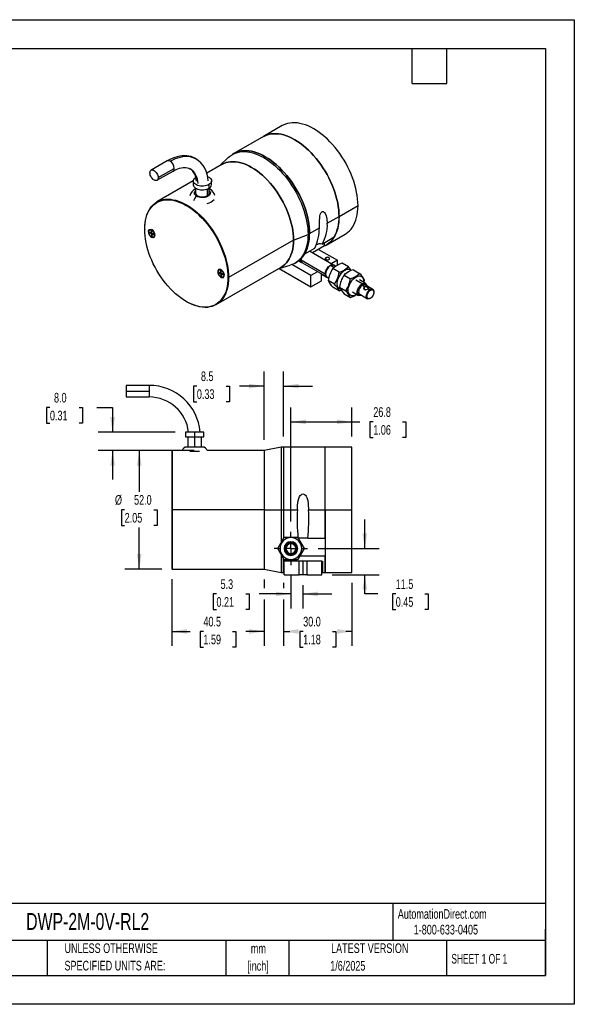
# Model space of a CAD drawing. Header units: millimetres. Extents: x 0 to 559, y 0 to 432.
# Tile 3 of 3: x 316 to 559, y 0 to 432. Entities that reach past the tile are written whole.
import ezdxf

# ---------------------------------------------------------------- set-up
doc = ezdxf.new("R2010")
doc.units = ezdxf.units.MM
doc.header["$LTSCALE"] = 2
doc.linetypes.add('CENTERX2', pattern=[20.32, 12.7, -2.54, 2.54, -2.54])
doc.layers.add('CENTER', color=40, linetype='CENTERX2')
doc.layers.add('DIMENSIONS', color=140, linetype='Continuous', lineweight=25)
doc.layers.add('TEXT', color=140, linetype='Continuous', lineweight=25)
doc.styles.add('SLDTEXTSTYLE0', font='TXT', dxfattribs={"width": 0.7})
doc.styles.add('SLDTEXTSTYLE1', font='TXT', dxfattribs={"width": 0.65})
doc.dimstyles.new('SLDDIMSTYLE0', dxfattribs={"dimtxt": 4.316016, "dimasz": 6.604, "dimexe": 0, "dimexo": 0.0625, "dimgap": 1.079004, "dimtad": 0, "dimtih": 1, "dimtoh": 1, "dimdec": 1, "dimrnd": 1e-09, "dimzin": 4, "dimdsep": 46, "dimtxsty": 'SLDTEXTSTYLE0', "dimsah": 1, "dimcen": 0.09, "dimadec": 0, "dimazin": 1, "dimtfac": 1, "dimtdec": 1, "dimtofl": 0, "dimtmove": 0, "dimatfit": 3, "dimfxl": 0, "dimfrac": 2, "dimtolj": 1, "dimtzin": 12, "dimarcsym": 0})
doc.dimstyles.new('SLDDIMSTYLE1', dxfattribs={"dimtxt": 4.316016, "dimasz": 6.604, "dimexe": 0, "dimexo": 0.0625, "dimgap": 1.079004, "dimtad": 0, "dimtih": 1, "dimtoh": 1, "dimdec": 1, "dimrnd": 1e-09, "dimzin": 12, "dimdsep": 46, "dimtxsty": 'SLDTEXTSTYLE0', "dimsah": 1, "dimcen": 0.09, "dimadec": 0, "dimazin": 3, "dimtfac": 1, "dimtdec": 1, "dimtofl": 0, "dimtmove": 0, "dimatfit": 3, "dimfxl": 0, "dimfrac": 2, "dimtolj": 1, "dimtzin": 12, "dimarcsym": 0})
doc.dimstyles.new('SLDDIMSTYLE2', dxfattribs={"dimtxt": 4.316016, "dimasz": 6.604, "dimexe": 0, "dimexo": 0.0625, "dimgap": 1.079004, "dimtad": 0, "dimtih": 1, "dimtoh": 1, "dimdec": 1, "dimrnd": 1e-09, "dimzin": 4, "dimdsep": 46, "dimtxsty": 'SLDTEXTSTYLE0', "dimsah": 1, "dimcen": 0.09, "dimadec": 0, "dimazin": 1, "dimtfac": 1, "dimtdec": 1, "dimtmove": 0, "dimatfit": 0, "dimfxl": 0, "dimfrac": 2, "dimtolj": 1, "dimtzin": 12, "dimarcsym": 0})
doc.dimstyles.new('SLDDIMSTYLE3', dxfattribs={"dimtxt": 4.316016, "dimasz": 6.604, "dimexe": 0, "dimexo": 0.0625, "dimgap": 1.079004, "dimtad": 0, "dimtih": 1, "dimtoh": 1, "dimdec": 1, "dimrnd": 1e-09, "dimzin": 12, "dimdsep": 46, "dimtxsty": 'SLDTEXTSTYLE0', "dimsah": 1, "dimcen": 0.09, "dimadec": 0, "dimazin": 3, "dimtfac": 1, "dimtdec": 1, "dimtmove": 0, "dimatfit": 0, "dimfxl": 0, "dimfrac": 2, "dimtolj": 1, "dimtzin": 12, "dimarcsym": 0})

# ---------------------------------------------------------------- blocks, each defined once
blk = doc.blocks.new('SW_NOTE_0_1')
at = {"layer": 'TEXT', "color": 0, "linetype": 'CENTERX2', "lineweight": 18, "char_height": 4.233, "attachment_point": 2, "style": 'SLDTEXTSTYLE0'}
for s, insert in [('mm', (5.69, 5.46)), ('[inch]', (5.52, -2.19))]:
    blk.add_mtext(s, dxfattribs=dict(at, insert=insert))
blk = doc.blocks.new('SW_NOTE_0_2')
at = {"layer": 'TEXT', "color": 0, "linetype": 'CENTERX2', "lineweight": 18, "char_height": 4.2333, "attachment_point": 1, "style": 'SLDTEXTSTYLE0'}
for s, insert in [('UNLESS OTHERWISE', (0, 5.46)), ('SPECIFIED UNITS ARE:', (0, -2.19))]:
    blk.add_mtext(s, dxfattribs=dict(at, insert=insert))
blk = doc.blocks.new('_D_10')
at = {"layer": 'DIMENSIONS'}
for p, q in [((392.06, 242.89), (361.67, 242.89)), ((368.02, 242.89), (368.02, 224.72)), ((361.61, 216.89), (360.16, 216.89)), ((360.16, 216.89), (360.16, 210.03)), ((374.43, 216.89), (375.88, 216.89)), ((375.88, 216.89), (375.88, 210.03)), ((360.16, 210.03), (361.61, 210.03)), ((368.02, 190.89), (368.02, 209.07)), ((375.88, 210.03), (374.43, 210.03)), ((377.91, 190.89), (361.67, 190.89))]:
    blk.add_line(p, q, dxfattribs=at)
for points in [[(368.02, 242.89), (367, 236.29), (369.04, 236.29)], [(368.02, 190.89), (369.04, 197.5), (367, 197.5)]]:
    blk.add_solid(points, dxfattribs=at)
at = {"layer": 'DIMENSIONS', "char_height": 4.233, "attachment_point": 1, "style": 'SLDTEXTSTYLE0'}
for s, insert in [('%%c', (357.36, 223.32)), ('52.0', (365.73, 223.32)), ('2.05', (361.61, 215.49))]:
    blk.add_mtext(s, dxfattribs=dict(at, insert=insert))
blk = doc.blocks.new('_D_11')
at = {"layer": 'DIMENSIONS'}
for p, q in [((328.84, 261.73), (327.39, 261.73)), ((327.39, 261.73), (327.39, 254.87)), ((341.66, 261.73), (343.11, 261.73)), ((343.11, 261.73), (343.11, 254.87)), ((349.44, 261.73), (356.33, 261.73)), ((356.33, 261.73), (356.33, 250.89)), ((327.39, 254.87), (328.84, 254.87)), ((343.11, 254.87), (341.66, 254.87)), ((383.71, 250.89), (349.98, 250.89)), ((377.91, 242.89), (349.98, 242.89)), ((356.33, 242.89), (356.33, 230.19))]:
    blk.add_line(p, q, dxfattribs=at)
for points in [[(356.33, 250.89), (357.34, 257.5), (355.31, 257.5)], [(356.33, 242.89), (355.31, 236.29), (357.34, 236.29)]]:
    blk.add_solid(points, dxfattribs=at)
at = {"layer": 'DIMENSIONS', "char_height": 4.233, "attachment_point": 1, "style": 'SLDTEXTSTYLE0'}
for s, insert in [('8.0', (330.63, 268.16)), ('0.31', (328.84, 260.33))]:
    blk.add_mtext(s, dxfattribs=dict(at, insert=insert))
blk = doc.blocks.new('_D_12')
at = {"layer": 'DIMENSIONS'}
for p, q in [((434.51, 187.98), (434.51, 173.62)), ((439.81, 183.79), (439.81, 173.62)), ((401.87, 179.97), (400.42, 179.97)), ((400.42, 179.97), (400.42, 173.11)), ((414.7, 179.97), (416.15, 179.97)), ((416.15, 179.97), (416.15, 173.11)), ((434.51, 179.97), (420.55, 179.97)), ((439.81, 179.97), (452.51, 179.97)), ((400.42, 173.11), (401.87, 173.11)), ((416.15, 173.11), (414.7, 173.11))]:
    blk.add_line(p, q, dxfattribs=at)
for points in [[(434.51, 179.97), (427.91, 180.99), (427.91, 178.96)], [(439.81, 179.97), (446.41, 178.96), (446.41, 180.99)]]:
    blk.add_solid(points, dxfattribs=at)
at = {"layer": 'DIMENSIONS', "char_height": 4.233, "attachment_point": 1, "style": 'SLDTEXTSTYLE0'}
for s, insert in [('5.3', (403.67, 186.4)), ('0.21', (401.87, 178.57))]:
    blk.add_mtext(s, dxfattribs=dict(at, insert=insert))
blk = doc.blocks.new('_D_13')
at = {"layer": 'DIMENSIONS'}
for p, q in [((466.92, 199.89), (466.92, 212.59)), ((446.42, 199.89), (473.27, 199.89)), ((452.66, 188.39), (473.27, 188.39)), ((466.92, 179.97), (466.92, 188.39)), ((472.71, 179.97), (466.92, 179.97)), ((480.49, 179.97), (479.04, 179.97)), ((479.04, 179.97), (479.04, 173.11)), ((493.32, 179.97), (494.77, 179.97)), ((494.77, 179.97), (494.77, 173.11)), ((479.04, 173.11), (480.49, 173.11)), ((494.77, 173.11), (493.32, 173.11))]:
    blk.add_line(p, q, dxfattribs=at)
for points in [[(466.92, 199.89), (467.94, 206.5), (465.9, 206.5)], [(466.92, 188.39), (465.9, 181.79), (467.94, 181.79)]]:
    blk.add_solid(points, dxfattribs=at)
at = {"layer": 'DIMENSIONS', "char_height": 4.233, "attachment_point": 1, "style": 'SLDTEXTSTYLE0'}
for s, insert in [('11.5', (480.49, 186.4)), ('0.45', (480.49, 178.57))]:
    blk.add_mtext(s, dxfattribs=dict(at, insert=insert))
blk = doc.blocks.new('_D_14')
at = {"layer": 'DIMENSIONS'}
for p, q in [((431.31, 184.79), (431.31, 182.47)), ((461.31, 184.79), (461.31, 157.17)), ((431.31, 177.47), (431.31, 157.17)), ((431.31, 163.52), (434.05, 163.52)), ((439.9, 163.52), (438.45, 163.52)), ((438.45, 163.52), (438.45, 156.66)), ((452.72, 163.52), (454.17, 163.52)), ((454.17, 163.52), (454.17, 156.66)), ((461.31, 163.52), (458.57, 163.52)), ((438.45, 156.66), (439.9, 156.66)), ((454.17, 156.66), (452.72, 156.66))]:
    blk.add_line(p, q, dxfattribs=at)
for points in [[(431.31, 163.52), (437.91, 162.51), (437.91, 164.54)], [(461.31, 163.52), (454.71, 164.54), (454.71, 162.51)]]:
    blk.add_solid(points, dxfattribs=at)
at = {"layer": 'DIMENSIONS', "char_height": 4.233, "attachment_point": 1, "style": 'SLDTEXTSTYLE0'}
for s, insert in [('30.0', (439.9, 169.95)), ('1.18', (439.9, 162.12))]:
    blk.add_mtext(s, dxfattribs=dict(at, insert=insert))
blk = doc.blocks.new('_D_15')
at = {"layer": 'DIMENSIONS'}
for p, q in [((382.31, 186.49), (382.31, 157.17)), ((422.81, 186.29), (422.81, 182.47)), ((422.81, 177.47), (422.81, 157.17)), ((382.31, 163.52), (390.3, 163.52)), ((396.15, 163.52), (394.7, 163.52)), ((394.7, 163.52), (394.7, 156.66)), ((408.97, 163.52), (410.42, 163.52)), ((410.42, 163.52), (410.42, 156.66)), ((422.81, 163.52), (414.82, 163.52)), ((394.7, 156.66), (396.15, 156.66)), ((410.42, 156.66), (408.97, 156.66))]:
    blk.add_line(p, q, dxfattribs=at)
for points in [[(382.31, 163.52), (388.91, 162.51), (388.91, 164.54)], [(422.81, 163.52), (416.21, 164.54), (416.21, 162.51)]]:
    blk.add_solid(points, dxfattribs=at)
at = {"layer": 'DIMENSIONS', "char_height": 4.233, "attachment_point": 1, "style": 'SLDTEXTSTYLE0'}
for s, insert in [('40.5', (396.15, 169.95)), ('1.59', (396.15, 162.12))]:
    blk.add_mtext(s, dxfattribs=dict(at, insert=insert))
blk = doc.blocks.new('_D_16')
at = {"layer": 'DIMENSIONS'}
for p, q in [((422.81, 247.49), (422.81, 277.48)), ((431.31, 248.99), (431.31, 277.48)), ((393.27, 271.13), (391.82, 271.13)), ((391.82, 271.13), (391.82, 264.27)), ((406.1, 271.13), (407.54, 271.13)), ((407.54, 271.13), (407.54, 264.27)), ((422.81, 271.13), (411.94, 271.13)), ((431.31, 271.13), (444.01, 271.13)), ((391.82, 264.27), (393.27, 264.27)), ((407.54, 264.27), (406.1, 264.27))]:
    blk.add_line(p, q, dxfattribs=at)
for points in [[(422.81, 271.13), (416.21, 272.14), (416.21, 270.11)], [(431.31, 271.13), (437.91, 270.11), (437.91, 272.14)]]:
    blk.add_solid(points, dxfattribs=at)
at = {"layer": 'DIMENSIONS', "char_height": 4.233, "attachment_point": 1, "style": 'SLDTEXTSTYLE0'}
for s, insert in [('8.5', (395.06, 277.55)), ('0.33', (393.27, 269.72))]:
    blk.add_mtext(s, dxfattribs=dict(at, insert=insert))
blk = doc.blocks.new('_D_17')
at = {"layer": 'DIMENSIONS'}
for p, q in [((434.51, 211.81), (434.51, 261.78)), ((461.31, 248.99), (461.31, 261.78)), ((434.51, 255.43), (461.31, 255.43)), ((461.31, 255.43), (464.8, 255.43)), ((470.65, 255.43), (469.2, 255.43)), ((469.2, 255.43), (469.2, 248.57)), ((483.47, 255.43), (484.92, 255.43)), ((484.92, 255.43), (484.92, 248.57)), ((469.2, 248.57), (470.65, 248.57)), ((484.92, 248.57), (483.47, 248.57))]:
    blk.add_line(p, q, dxfattribs=at)
for points in [[(434.51, 255.43), (441.11, 254.41), (441.11, 256.45)], [(461.31, 255.43), (454.71, 256.45), (454.71, 254.41)]]:
    blk.add_solid(points, dxfattribs=at)
at = {"layer": 'DIMENSIONS', "char_height": 4.233, "attachment_point": 1, "style": 'SLDTEXTSTYLE0'}
for s, insert in [('26.8', (470.65, 261.85)), ('1.06', (470.65, 254.03))]:
    blk.add_mtext(s, dxfattribs=dict(at, insert=insert))
blk = doc.blocks.new('SW_CENTERMARKSYMBOL_2')
at = {"layer": 'CENTER', "color": 0}
for p, q in [((0, 5.08), (0, 7.31)), ((-5.08, 0), (-7.31, 0)), ((0, 0), (-2.54, 0)), ((0, 0), (0, 2.54)), ((0, 0), (0, -2.54)), ((0, 0), (2.54, 0)), ((5.08, 0), (7.31, 0)), ((0, -5.08), (0, -7.31))]:
    blk.add_line(p, q, dxfattribs=at)

msp = doc.modelspace()

# ---------------------------------------------------------------- linework, layer by layer
at = {"color": 7, "linetype": 'Continuous'}
for p, q in [((0, 431.81), (558.8, 431.81)), ((558.8, 431.81), (558.8, 0.01)), ((558.8, 0.01), (0, 0.01))]:
    msp.add_line(p, q, dxfattribs=at)
for p, q in [((430.75, 385.34), (422.44, 380.54)), ((422.44, 380.54), (409.54, 373.09)), ((409.54, 373.09), (408.83, 372.68)), ((380.29, 369.86), (373.22, 365.78)), ((404.28, 368.32), (397.58, 364.46)), ((407.03, 371.32), (403.35, 367.79)), ((375.77, 361.36), (382.84, 365.44)), ((376.3, 362.53), (383.37, 366.61)), ((391.71, 361.07), (375.78, 351.87)), ((391.71, 361.12), (391.71, 359.48)), ((398.54, 359.48), (398.54, 357.85)), ((399.71, 359.48), (399.71, 361.12)), ((392.71, 357.96), (392.71, 355.81)), ((397.83, 357.53), (397.83, 354.59)), ((398.71, 355.81), (398.71, 357.96)), ((455.64, 345.5), (463.95, 350.3)), ((450.49, 342.53), (455.64, 345.5)), ((370.4, 339.97), (370.4, 339.8)), ((373.14, 338.34), (372.54, 338.61)), ((372.54, 338.61), (372.58, 338.26)), ((372.58, 338.26), (373.19, 337.99)), ((373.47, 339.06), (373.19, 339.19)), ((373.19, 339.19), (373.26, 338.46)), ((373.29, 339.58), (373.32, 339.56)), ((373.33, 337.79), (373.4, 337.04)), ((373.4, 337.04), (373.68, 336.91)), ((373.55, 338.31), (373.47, 339.06)), ((373.68, 336.91), (373.61, 337.67)), ((374.3, 337.84), (373.68, 338.11)), ((373.71, 337.76), (374.33, 337.49)), ((374.33, 337.49), (374.3, 337.84)), ((435.66, 335.19), (442.03, 337.64)), ((442.03, 337.64), (442.73, 338.05)), ((442.73, 338.05), (447, 340.51)), ((449.94, 332.91), (458.25, 337.71)), ((435.66, 335.19), (407.17, 318.74)), ((449.27, 332.56), (444, 329.51)), ((448.17, 333.43), (453.51, 336.52)), ((449.27, 332.56), (449.27, 334.07)), ((440.61, 329.07), (445.07, 331.65)), ((453.21, 324.19), (442.69, 330.27)), ((446.69, 331.07), (454.93, 326.31)), ((429.35, 322.75), (434.25, 324.17)), ((443.26, 319.58), (434.92, 324.39)), ((436.33, 325.05), (437.04, 325.46)), ((438, 326.05), (437.67, 325.86)), ((437.96, 326.07), (439.18, 325.37)), ((438.99, 326.5), (449.59, 320.37)), ((439.61, 325.12), (450.21, 319)), ((449.8, 327.43), (449.8, 326.62)), ((451.86, 323.96), (451.71, 323.88)), ((453.39, 323.08), (451.86, 323.96)), ((454.93, 326.31), (452.24, 324.76)), ((454.14, 323.66), (453.36, 324.11)), ((454.93, 324.13), (454.93, 326.31)), ((459.71, 323.42), (456.99, 324.99)), ((401.78, 306.84), (430.28, 323.29)), ((402.57, 321.39), (402.43, 321.31)), ((402.57, 321.39), (402.59, 321.13)), ((403.55, 320.79), (402.95, 321.05)), ((402.95, 321.05), (402.98, 320.71)), ((403.95, 320.74), (402.98, 320.71)), ((402.98, 320.71), (403.6, 320.44)), ((403.88, 321.51), (403.6, 321.63)), ((403.6, 321.63), (403.67, 320.9)), ((403.6, 321.63), (403.89, 321.41)), ((403.98, 320.66), (403.6, 320.44)), ((403.63, 320.79), (403.93, 320.97)), ((403.92, 321.05), (403.67, 320.9)), ((403.69, 322.03), (403.72, 322.01)), ((403.73, 320.24), (404.19, 320.51)), ((403.73, 320.24), (403.81, 319.48)), ((403.81, 319.48), (404.03, 320)), ((403.95, 320.75), (403.88, 321.51)), ((404.28, 321.79), (403.9, 322.01)), ((404.09, 319.36), (404.01, 320.12)), ((404.4, 320.42), (404.05, 320.21)), ((404.7, 320.28), (404.09, 320.55)), ((404.13, 321.93), (404.1, 321.9)), ((404.44, 320.4), (404.12, 320.21)), ((404.12, 320.21), (404.74, 319.94)), ((404.14, 320.26), (404.23, 320.49)), ((404.21, 321.86), (404.19, 321.85)), ((404.74, 319.94), (404.68, 320.29)), ((404.74, 319.94), (404.7, 320.28)), ((405.18, 320.26), (405.18, 319.97)), ((405.19, 319.79), (405.19, 320.23)), ((405.19, 320.12), (405.21, 320.13)), ((405.19, 320.01), (405.23, 320.03)), ((429.31, 322.73), (443.26, 314.68)), ((446.24, 321.29), (443.26, 319.58)), ((443.26, 314.68), (443.26, 319.58)), ((447.9, 317.35), (447.9, 320.34)), ((450.3, 318.74), (447.9, 320.13)), ((449.73, 320.45), (449.73, 320.29)), ((455.63, 321.06), (452.91, 322.63)), ((456.39, 320.32), (455.63, 321.06)), ((457.86, 319.78), (460.58, 318.21)), ((458.35, 320.22), (458.08, 320.37)), ((461.94, 322.13), (464.66, 320.56)), ((403.81, 319.48), (404.09, 319.36)), ((404.01, 318.99), (403.98, 318.95)), ((406.88, 318.74), (407.17, 318.74)), ((443.26, 314.68), (447.9, 317.35)), ((450.3, 318.95), (450.3, 318.74)), ((450.3, 318.74), (450.48, 318.84)), ((450.36, 318.92), (451.08, 318.5)), ((453.59, 315.8), (450.87, 317.37)), ((465.71, 315.96), (463.03, 317.52)), ((467.21, 316.11), (464.53, 317.66)), ((465.86, 315.72), (465.71, 315.96)), ((465.86, 315.35), (466.78, 314.82)), ((466.4, 317.01), (466.38, 316.59)), ((466.4, 317.01), (466.7, 317.66)), ((466.7, 317.66), (466.48, 316.53)), ((470.42, 313.51), (467.03, 315.47)), ((455.63, 312.9), (452.91, 314.47)), ((455.63, 312.9), (456.54, 313.23)), ((455.82, 314.51), (458.54, 312.94)), ((457.86, 311.61), (460.58, 310.04)), ((458.54, 312.94), (459.65, 313.12)), ((461.53, 312.47), (464.21, 310.92)), ((464.68, 311.4), (468.08, 309.44)), ((466.7, 313.47), (466.92, 313.46)), ((468.33, 314.28), (468.55, 314.54)), ((468.33, 313.77), (468.33, 314.28)), ((468.47, 313.84), (469.25, 313.39)), ((469.25, 313.39), (469.39, 313.15)), ((470.91, 312.27), (470.91, 312.43)), ((388.64, 308.21), (388.78, 308.13)), ((469.39, 309.64), (469.25, 309.55)), ((372.31, 271.44), (362.31, 271.44)), ((362.31, 271.44), (362.31, 268.89)), ((362.31, 268.89), (362.31, 266.34)), ((362.31, 268.89), (372.31, 268.89)), ((372.31, 271.44), (372.31, 268.89)), ((372.31, 268.89), (372.31, 266.34)), ((362.31, 266.34), (372.31, 266.34)), ((388.31, 250.89), (388.31, 248.89)), ((392.31, 250.89), (388.31, 250.89)), ((392.31, 250.89), (392.31, 248.89)), ((396.31, 250.89), (392.31, 250.89)), ((396.31, 248.89), (396.31, 250.89)), ((388.31, 248.89), (392.31, 248.89)), ((389.31, 248.89), (389.31, 244.39)), ((392.31, 248.89), (396.31, 248.89)), ((392.31, 248.89), (392.31, 244.39)), ((395.31, 244.39), (395.31, 248.89)), ((382.51, 242.89), (382.31, 242.69)), ((382.31, 242.69), (382.31, 216.89)), ((386.87, 242.89), (382.51, 242.89)), ((382.51, 242.89), (382.51, 216.89)), ((395.81, 244.39), (388.81, 244.39)), ((394.43, 242.39), (390.19, 242.39)), ((395.81, 244.39), (395.81, 244.39)), ((422.81, 242.89), (397.75, 242.89)), ((430.31, 244.39), (422.81, 242.89)), ((422.81, 242.89), (422.81, 216.89)), ((431.31, 244.39), (430.31, 244.39)), ((430.31, 244.39), (430.31, 216.89)), ((449.56, 244.39), (431.31, 244.39)), ((431.31, 244.39), (431.31, 216.89)), ((461.31, 244.39), (449.56, 244.39)), ((449.56, 216.89), (449.56, 244.39)), ((461.31, 216.89), (461.31, 244.39)), ((382.31, 218.65), (382.31, 215.13)), ((382.31, 216.89), (382.31, 191.09)), ((382.31, 216.89), (382.51, 216.89)), ((422.81, 216.89), (382.51, 216.89)), ((382.51, 216.89), (382.51, 190.89)), ((422.81, 216.89), (430.31, 216.89)), ((422.81, 216.89), (422.81, 190.89)), ((430.31, 216.89), (430.31, 202.59)), ((430.31, 216.89), (431.31, 216.89)), ((431.31, 216.89), (437.34, 216.89)), ((431.31, 216.89), (431.31, 204.39)), ((442.27, 216.89), (449.56, 216.89)), ((449.56, 204.39), (449.56, 216.89)), ((449.56, 216.89), (461.31, 216.89)), ((449.56, 216.89), (449.56, 189.39)), ((461.31, 189.39), (461.31, 216.89)), ((428.74, 199.89), (431.62, 204.89)), ((431.62, 204.89), (437.4, 204.89)), ((437.4, 204.89), (440.28, 199.89)), ((442, 204.39), (437.62, 204.39)), ((442, 204.39), (449.56, 204.39)), ((431.62, 194.89), (428.74, 199.89)), ((428.74, 199.89), (429.74, 199.89)), ((434.51, 202.69), (434.51, 202.89)), ((434.51, 202.24), (434.51, 202.04)), ((440.28, 199.89), (437.4, 194.89)), ((439.28, 199.89), (440.28, 199.89)), ((430.31, 197.13), (430.31, 189.39)), ((431.31, 189.39), (431.31, 195.43)), ((431.31, 194.39), (431.31, 195.39)), ((431.31, 194.39), (431.56, 194.39)), ((431.56, 188.39), (431.56, 194.39)), ((438.11, 194.39), (431.56, 194.39)), ((437.4, 194.89), (431.62, 194.89)), ((434.51, 197.74), (434.51, 197.54)), ((434.51, 196.89), (434.51, 197.09)), ((438.11, 188.39), (438.11, 194.39)), ((439.81, 194.39), (438.11, 194.39)), ((449.56, 196.55), (438.35, 196.55)), ((439.81, 194.39), (439.81, 188.39)), ((441.51, 194.39), (439.81, 194.39)), ((441.51, 194.39), (441.51, 188.39)), ((448.06, 194.39), (441.51, 194.39)), ((448.06, 188.39), (448.06, 194.39)), ((448.06, 194.39), (448.31, 194.39)), ((448.31, 194.39), (448.31, 189.39)), ((449.56, 189.39), (449.56, 196.55)), ((382.31, 191.09), (382.51, 190.89)), ((382.51, 190.89), (422.81, 190.89)), ((422.81, 190.89), (430.31, 189.39)), ((430.31, 189.39), (431.31, 189.39)), ((431.56, 188.39), (438.11, 188.39)), ((439.81, 188.39), (438.11, 188.39)), ((441.51, 188.39), (439.81, 188.39)), ((441.51, 188.39), (448.06, 188.39)), ((448.31, 189.39), (449.56, 189.39)), ((449.56, 189.39), (461.31, 189.39))]:
    msp.add_line(p, q)
at = {"flags": 128}
for points in [[(463.95, 350.3), (463.91, 351.73), (463.79, 353.2), (463.6, 354.7), (463.34, 356.23), (462.99, 357.78), (462.58, 359.35), (462.1, 360.92), (461.54, 362.5), (460.92, 364.08), (460.23, 365.64), (459.48, 367.19), (458.68, 368.71), (457.81, 370.21), (456.9, 371.67), (455.93, 373.09), (454.92, 374.47), (453.87, 375.79), (452.78, 377.06), (451.66, 378.27), (450.51, 379.41), (449.34, 380.48), (448.14, 381.48), (446.94, 382.39), (445.72, 383.23), (444.5, 383.98), (443.28, 384.64), (442.06, 385.21), (440.86, 385.68), (439.67, 386.06), (438.49, 386.35), (437.34, 386.53), (436.22, 386.62), (435.13, 386.61), (434.08, 386.5), (433.07, 386.29), (432.11, 385.98), (431.19, 385.57), (430.75, 385.34)], [(455.64, 345.5), (455.6, 346.93), (455.48, 348.4), (455.29, 349.91), (455.03, 351.44), (454.69, 352.99), (454.27, 354.55), (453.79, 356.13), (453.23, 357.71), (452.61, 359.28), (451.92, 360.84), (451.18, 362.39), (450.37, 363.91), (449.5, 365.41), (448.59, 366.87), (447.62, 368.29), (446.61, 369.67), (445.56, 370.99), (444.47, 372.26), (443.35, 373.47), (442.2, 374.61), (441.03, 375.68), (439.84, 376.68), (438.63, 377.6), (437.41, 378.43), (436.19, 379.18), (434.97, 379.84), (433.76, 380.41), (432.55, 380.89), (431.36, 381.27), (430.18, 381.55), (429.03, 381.74), (427.91, 381.82), (426.82, 381.81), (425.77, 381.7), (424.76, 381.49), (423.8, 381.18), (422.88, 380.78), (422.44, 380.54)], [(422.44, 380.54), (422.88, 380.78), (423.8, 381.18), (424.76, 381.49), (425.77, 381.7), (426.82, 381.81), (427.91, 381.82), (429.03, 381.74), (430.18, 381.55), (431.36, 381.27), (432.55, 380.89), (433.76, 380.41), (434.97, 379.84), (436.19, 379.18), (437.41, 378.43), (438.63, 377.6), (439.84, 376.68), (441.03, 375.68), (442.2, 374.61), (443.35, 373.47), (444.47, 372.26), (445.56, 370.99), (446.61, 369.67), (447.62, 368.29), (448.59, 366.87), (449.5, 365.41), (450.37, 363.91), (451.18, 362.39), (451.92, 360.84), (452.61, 359.28), (453.23, 357.71), (453.79, 356.13), (454.27, 354.55), (454.69, 352.99), (455.03, 351.44), (455.29, 349.91), (455.48, 348.4), (455.6, 346.93), (455.64, 345.5)], [(392.86, 370.82), (392.51, 371.03), (391.65, 371.43), (390.75, 371.74), (389.82, 371.96), (388.85, 372.09), (387.85, 372.13), (386.82, 372.08), (385.77, 371.94), (384.7, 371.71), (383.61, 371.38), (382.51, 370.96), (381.41, 370.46), (380.29, 369.86)], [(381.57, 369.73), (382.71, 370.34), (383.84, 370.86), (384.96, 371.27), (386.06, 371.58), (387.14, 371.79), (388.19, 371.89), (389.21, 371.89), (390.19, 371.79), (391.12, 371.58), (392.01, 371.26), (392.84, 370.85), (392.86, 370.84)], [(407.03, 371.32), (407.6, 371.83), (408.41, 372.42), (409.27, 372.92), (410.19, 373.32), (411.15, 373.63), (412.16, 373.84), (413.21, 373.95), (414.3, 373.96), (415.42, 373.88), (416.57, 373.69), (417.75, 373.41), (418.94, 373.03), (420.14, 372.55), (421.36, 371.98), (422.58, 371.32), (423.8, 370.57), (425.02, 369.74), (426.22, 368.82), (427.42, 367.82), (428.59, 366.75), (429.74, 365.61), (430.86, 364.41), (431.95, 363.14), (433, 361.81), (434.01, 360.44), (434.98, 359.01), (435.89, 357.55), (436.76, 356.06), (437.56, 354.53), (438.31, 352.98), (439, 351.42), (439.62, 349.85), (440.18, 348.27), (440.66, 346.7), (441.07, 345.13), (441.42, 343.58), (441.68, 342.05), (441.87, 340.54), (441.99, 339.07), (442.03, 337.64)], [(409.54, 373.09), (409.98, 373.33), (410.89, 373.73), (411.86, 374.04), (412.87, 374.25), (413.92, 374.36), (415.01, 374.37), (416.13, 374.29), (417.28, 374.1), (418.45, 373.82), (419.64, 373.44), (420.85, 372.96), (422.07, 372.39), (423.29, 371.73), (424.51, 370.98), (425.73, 370.15), (426.93, 369.23), (428.12, 368.23), (429.3, 367.16), (430.45, 366.02), (431.57, 364.81), (432.66, 363.54), (433.71, 362.22), (434.72, 360.84), (435.68, 359.42), (436.6, 357.96), (437.46, 356.46), (438.27, 354.94), (439.02, 353.39), (439.71, 351.83), (440.33, 350.26), (440.88, 348.68), (441.37, 347.1), (441.78, 345.54), (442.12, 343.99), (442.39, 342.46), (442.58, 340.95), (442.7, 339.48), (442.73, 338.05)], [(442.73, 338.05), (442.7, 339.48), (442.58, 340.95), (442.39, 342.46), (442.12, 343.99), (441.78, 345.54), (441.37, 347.1), (440.88, 348.68), (440.33, 350.26), (439.71, 351.83), (439.02, 353.39), (438.27, 354.94), (437.46, 356.46), (436.6, 357.96), (435.68, 359.42), (434.72, 360.84), (433.71, 362.22), (432.66, 363.54), (431.57, 364.81), (430.45, 366.02), (429.3, 367.16), (428.12, 368.23), (426.93, 369.23), (425.73, 370.15), (424.51, 370.98), (423.29, 371.73), (422.07, 372.39), (420.85, 372.96), (419.64, 373.44), (418.45, 373.82), (417.28, 374.1), (416.13, 374.29), (415.01, 374.37), (413.92, 374.36), (412.87, 374.25), (411.86, 374.04), (410.89, 373.73), (409.98, 373.33), (409.54, 373.09)], [(404.28, 368.32), (405.16, 368.76), (406.09, 369.11), (407.06, 369.35), (408.09, 369.5), (409.15, 369.54), (410.24, 369.48), (411.37, 369.32), (412.52, 369.06), (413.69, 368.7), (414.88, 368.24), (416.08, 367.68), (417.28, 367.04), (418.48, 366.3), (419.68, 365.47), (420.86, 364.56), (422.04, 363.57), (423.19, 362.5), (424.31, 361.36), (425.41, 360.15), (426.47, 358.88), (427.49, 357.56), (428.47, 356.19), (429.4, 354.77), (430.28, 353.31), (431.1, 351.82), (431.86, 350.31), (432.56, 348.78), (433.2, 347.23), (433.77, 345.68), (434.26, 344.12), (434.69, 342.58), (435.04, 341.05), (435.31, 339.54), (435.51, 338.05), (435.62, 336.6), (435.66, 335.19)], [(435.66, 335.19), (435.62, 336.6), (435.51, 338.05), (435.31, 339.54), (435.04, 341.05), (434.69, 342.58), (434.26, 344.12), (433.77, 345.68), (433.2, 347.23), (432.56, 348.78), (431.86, 350.31), (431.1, 351.82), (430.28, 353.31), (429.4, 354.77), (428.47, 356.19), (427.49, 357.56), (426.47, 358.88), (425.41, 360.15), (424.31, 361.36), (423.19, 362.5), (422.04, 363.57), (420.86, 364.56), (419.68, 365.47), (418.48, 366.3), (417.28, 367.04), (416.08, 367.68), (414.88, 368.24), (413.69, 368.7), (412.52, 369.06), (411.37, 369.32), (410.24, 369.48), (409.15, 369.54), (408.09, 369.5), (407.06, 369.35), (406.09, 369.11), (405.16, 368.76), (404.28, 368.32)], [(372.69, 364.61), (372.73, 365.02), (372.85, 365.37), (373.04, 365.64), (373.29, 365.81), (373.6, 365.89), (373.94, 365.87), (374.31, 365.75), (374.69, 365.53), (375.05, 365.23), (375.4, 364.85), (375.7, 364.42), (375.96, 363.95), (376.14, 363.47), (376.26, 362.98), (376.3, 362.53)], [(376.3, 362.53), (376.26, 362.12), (376.14, 361.77), (375.96, 361.5), (375.7, 361.33), (375.4, 361.25), (375.05, 361.27), (374.69, 361.39), (374.31, 361.61), (373.94, 361.91), (373.6, 362.29), (373.29, 362.72), (373.04, 363.19), (372.85, 363.67), (372.73, 364.15), (372.69, 364.61)], [(382.84, 365.44), (383.29, 365.69), (384.13, 366.11), (384.94, 366.44), (385.73, 366.7), (386.48, 366.88), (387.2, 366.99), (387.87, 367.03), (388.51, 367), (389.11, 366.9), (389.68, 366.72), (390.22, 366.47), (390.29, 366.43)], [(397.95, 363.03), (398.3, 362.88), (398.76, 362.61), (399.15, 362.3), (399.44, 361.96), (399.63, 361.59), (399.71, 361.21), (399.68, 360.83), (399.54, 360.46), (399.3, 360.1), (398.97, 359.78), (398.54, 359.48)], [(398.54, 359.48), (398.04, 359.24), (397.47, 359.04), (396.85, 358.9), (396.21, 358.83), (395.55, 358.81), (394.89, 358.86), (394.26, 358.97), (393.66, 359.13), (393.13, 359.36), (392.66, 359.63), (392.27, 359.94), (391.98, 360.28), (391.8, 360.64), (391.71, 361.02), (391.74, 361.4), (391.88, 361.78), (392.12, 362.13), (392.46, 362.46), (392.78, 362.69)], [(391.71, 359.48), (391.71, 359.39), (391.8, 359.01), (391.98, 358.65), (392.27, 358.3), (392.66, 357.99), (393.13, 357.72), (393.66, 357.5), (394.26, 357.33), (394.89, 357.22), (395.55, 357.18), (396.21, 357.19), (396.85, 357.27), (397.47, 357.41), (398.04, 357.61), (398.54, 357.85)], [(393.22, 354.39), (392.81, 354.68), (392.5, 355.01), (392.3, 355.36), (392.21, 355.73), (392.25, 356.1), (392.4, 356.46), (392.66, 356.8), (392.71, 356.85)], [(392.71, 355.81), (392.77, 355.47), (392.94, 355.15), (393.22, 354.85), (393.59, 354.59), (394.04, 354.37), (394.56, 354.21), (395.13, 354.11), (395.71, 354.08), (396.3, 354.11), (396.86, 354.21), (397.38, 354.37), (397.83, 354.59)], [(398.71, 356.85), (398.92, 356.61), (399.12, 356.26), (399.21, 355.89), (399.17, 355.52), (399.02, 355.16), (398.76, 354.82), (398.39, 354.51), (397.94, 354.25), (397.4, 354.04), (396.81, 353.89), (396.19, 353.81), (395.54, 353.79), (394.9, 353.84), (394.29, 353.96), (393.73, 354.14), (393.24, 354.38)], [(399.22, 357.32), (398.86, 357.51), (398.71, 357.57)], [(370.4, 339.97), (370.44, 341.33), (370.55, 342.65), (370.75, 343.91), (371.02, 345.1), (371.37, 346.23), (371.8, 347.28), (372.29, 348.26), (372.86, 349.16), (373.49, 349.97), (374.2, 350.7), (374.96, 351.33), (375.78, 351.87), (376.66, 352.31), (377.59, 352.66), (378.57, 352.9), (379.59, 353.05), (380.65, 353.09), (381.75, 353.03), (382.87, 352.87), (384.02, 352.61), (385.19, 352.25), (386.38, 351.79), (387.58, 351.23), (388.78, 350.58), (389.98, 349.85), (391.18, 349.02), (392.37, 348.11), (393.54, 347.11), (394.69, 346.05), (395.82, 344.91), (396.91, 343.7), (397.97, 342.43), (399, 341.11), (399.97, 339.74), (400.9, 338.32), (401.78, 336.86), (402.6, 335.37), (403.37, 333.86), (404.07, 332.33), (404.7, 330.78), (405.27, 329.23), (405.77, 327.67), (406.19, 326.13), (406.54, 324.6), (406.81, 323.09), (407.01, 321.6), (407.13, 320.15), (407.17, 318.74)], [(370.4, 339.8), (370.44, 341.16), (370.55, 342.46), (370.75, 343.71), (371.02, 344.9), (371.36, 346.02), (371.79, 347.07), (372.28, 348.04), (372.84, 348.93), (373.47, 349.73), (374.17, 350.45), (374.92, 351.08), (375.74, 351.62), (376.61, 352.06), (377.53, 352.4), (378.5, 352.64), (379.52, 352.78), (380.57, 352.83), (381.66, 352.77), (382.78, 352.61), (383.92, 352.35), (385.08, 351.99), (386.26, 351.53), (387.45, 350.98), (388.64, 350.34), (389.83, 349.61), (391.02, 348.79), (392.2, 347.88), (393.36, 346.9), (394.5, 345.84), (395.62, 344.71), (396.71, 343.51), (397.76, 342.25), (398.78, 340.94), (399.75, 339.58), (400.67, 338.17), (401.54, 336.72), (402.36, 335.25), (403.11, 333.74), (403.81, 332.22), (404.44, 330.69), (405, 329.15), (405.49, 327.61), (405.92, 326.07), (406.26, 324.55), (406.53, 323.05), (406.73, 321.58), (406.84, 320.14), (406.88, 318.74)], [(458.25, 337.71), (458.68, 337.97), (459.48, 338.56), (460.23, 339.24), (460.92, 340.01), (461.54, 340.87), (462.1, 341.8), (462.58, 342.82), (462.99, 343.91), (463.34, 345.06), (463.6, 346.29), (463.79, 347.57), (463.91, 348.91), (463.95, 350.3)], [(447, 340.51), (447.02, 341.95), (447.04, 343.46), (447.15, 345.04), (447.27, 345.86), (447.39, 346.39), (447.58, 346.89), (447.79, 347.25), (448.06, 347.52), (448.34, 347.64), (448.6, 347.63), (448.98, 347.45), (449.27, 347.18), (449.52, 346.84), (450.01, 345.75), (450.3, 344.54), (450.49, 342.53)], [(455.64, 345.5), (455.6, 344.11), (455.48, 342.77), (455.29, 341.49), (455.03, 340.27), (454.69, 339.11), (454.27, 338.02), (453.79, 337.01), (453.23, 336.07), (452.61, 335.21), (451.92, 334.44), (451.18, 333.76), (450.37, 333.17), (449.5, 332.67), (449.27, 332.56)], [(406.88, 318.74), (406.84, 317.39), (406.73, 316.08), (406.53, 314.83), (406.26, 313.65), (405.92, 312.53), (405.49, 311.48), (405, 310.51), (404.44, 309.62), (403.81, 308.81), (403.11, 308.09), (402.36, 307.46), (401.54, 306.93), (400.67, 306.49), (399.75, 306.15), (398.78, 305.91), (397.76, 305.76), (396.71, 305.72), (395.62, 305.78), (394.5, 305.94), (393.36, 306.2), (392.2, 306.56), (391.02, 307.01), (389.83, 307.56), (388.64, 308.21), (387.45, 308.94), (386.26, 309.76), (385.08, 310.67), (383.92, 311.65), (382.78, 312.71), (381.66, 313.84), (380.57, 315.04), (379.52, 316.29), (378.5, 317.61), (377.53, 318.97), (376.61, 320.38), (375.74, 321.82), (374.92, 323.3), (374.17, 324.8), (373.47, 326.33), (372.84, 327.86), (372.28, 329.4), (371.79, 330.94), (371.36, 332.47), (371.02, 333.99), (370.75, 335.49), (370.55, 336.97), (370.44, 338.4), (370.4, 339.8)], [(372.02, 338.87), (372.08, 339.29), (372.25, 339.63), (372.54, 339.83), (372.98, 339.86), (373.44, 339.68)], [(372.02, 338.87), (372.08, 338.38), (372.31, 337.72), (372.59, 337.23), (372.98, 336.77), (373.44, 336.42), (373.9, 336.24), (374.29, 336.25), (374.57, 336.42), (374.79, 336.81), (374.85, 337.23)], [(373.56, 336.53), (373.23, 336.74), (372.92, 337.02), (372.64, 337.38), (372.42, 337.79), (372.26, 338.21), (372.19, 338.62), (372.19, 338.99), (372.28, 339.3), (372.45, 339.52), (372.69, 339.65), (372.97, 339.67), (373.29, 339.58)], [(373.26, 338.46), (373.26, 338.42), (373.26, 338.39), (373.25, 338.37), (373.23, 338.35), (373.21, 338.34), (373.19, 338.33), (373.17, 338.34), (373.14, 338.34)], [(373.32, 339.56), (373.8, 339.23), (374.23, 338.72), (374.54, 338.1), (374.69, 337.48), (374.65, 336.95), (374.42, 336.58), (374.05, 336.43), (373.59, 336.52)], [(373.61, 337.67), (373.61, 337.7), (373.61, 337.72), (373.62, 337.74), (373.63, 337.76), (373.65, 337.77), (373.67, 337.77), (373.69, 337.77), (373.71, 337.76)], [(442.03, 337.64), (441.99, 336.25), (441.87, 334.92), (441.68, 333.63), (441.42, 332.41), (441.07, 331.25), (440.66, 330.16), (440.18, 329.15), (439.62, 328.21), (439, 327.36), (438.31, 326.59), (437.56, 325.9), (436.76, 325.31), (435.89, 324.81), (434.98, 324.41), (434.25, 324.17)], [(437.04, 325.46), (437.46, 325.72), (438.27, 326.31), (439.02, 326.99), (439.71, 327.77), (440.33, 328.62), (440.88, 329.56), (441.37, 330.57), (441.78, 331.66), (442.12, 332.82), (442.39, 334.04), (442.58, 335.32), (442.7, 336.66), (442.73, 338.05)], [(435.66, 335.19), (435.62, 333.83), (435.51, 332.51), (435.31, 331.25), (435.04, 330.06), (434.69, 328.93), (434.26, 327.88), (433.77, 326.9), (433.2, 326), (432.56, 325.19), (431.86, 324.46), (431.1, 323.83), (430.28, 323.29), (430.28, 323.29)], [(430.28, 323.29), (430.28, 323.29), (431.1, 323.83), (431.86, 324.46), (432.56, 325.19), (433.2, 326), (433.77, 326.9), (434.26, 327.88), (434.69, 328.93), (435.04, 330.06), (435.31, 331.25), (435.51, 332.51), (435.62, 333.83), (435.66, 335.19)], [(439.03, 327), (439.03, 327), (438.99, 326.5)], [(449.8, 327.43), (449.61, 327.27), (449.52, 327.08), (449.55, 326.88), (449.69, 326.69), (449.94, 326.55), (450.25, 326.47), (450.6, 326.45), (450.93, 326.5), (451.22, 326.62)], [(449.59, 320.37), (449.63, 320.87), (449.75, 321.4), (449.95, 321.94), (450.21, 322.46), (450.54, 322.95), (450.9, 323.39), (451.3, 323.76), (451.71, 324.05), (452.13, 324.24), (452.53, 324.33), (452.89, 324.31), (453.21, 324.19), (453.28, 324.15)], [(451.86, 323.96), (451.44, 323.68), (451.04, 323.31), (450.68, 322.87), (450.36, 322.38), (450.09, 321.86), (449.9, 321.32), (449.77, 320.79), (449.73, 320.29), (449.77, 319.84), (449.9, 319.45), (450.09, 319.14), (450.36, 318.92), (450.36, 318.92)], [(451.22, 326.62), (451.42, 326.78), (451.51, 326.97), (451.48, 327.17), (451.33, 327.36), (451.09, 327.5), (450.77, 327.58), (450.42, 327.6), (450.09, 327.55), (449.8, 327.43)], [(405.26, 319.68), (405.22, 320.09), (405.09, 320.53), (404.9, 320.97), (404.65, 321.38), (404.34, 321.73), (404.01, 322.02), (403.67, 322.22), (403.34, 322.31), (403.04, 322.3), (402.78, 322.19), (402.59, 321.98), (402.47, 321.68), (402.43, 321.31)], [(402.43, 321.31), (402.47, 320.9), (402.59, 320.46), (402.78, 320.03), (403.04, 319.62), (403.34, 319.26), (403.67, 318.97), (404.01, 318.78), (404.34, 318.68), (404.65, 318.69), (404.9, 318.8), (405.09, 319.02), (405.22, 319.31), (405.26, 319.68)], [(402.58, 321.24), (402.6, 321.5), (402.7, 321.82), (402.88, 322.04), (403.13, 322.17), (403.43, 322.18), (403.76, 322.08)], [(403.96, 318.98), (403.64, 319.18), (403.32, 319.47), (403.05, 319.83), (402.82, 320.23), (402.67, 320.65), (402.59, 321.06), (402.6, 321.44), (402.69, 321.75), (402.86, 321.97), (403.09, 322.1), (403.38, 322.12), (403.69, 322.03)], [(403.67, 320.9), (403.67, 320.87), (403.66, 320.84), (403.65, 320.82), (403.64, 320.8), (403.62, 320.79), (403.6, 320.78), (403.57, 320.78), (403.55, 320.79)], [(403.72, 322.01), (404.21, 321.68), (404.64, 321.16), (404.95, 320.55), (405.09, 319.93), (405.05, 319.39), (404.83, 319.02), (404.45, 318.87), (403.99, 318.97)], [(403.76, 322.08), (404.09, 321.87), (404.42, 321.57), (404.7, 321.19), (404.93, 320.78), (405.09, 320.34), (405.17, 319.92), (405.15, 319.53), (405.05, 319.22), (404.88, 318.99), (404.63, 318.87), (404.33, 318.86), (404, 318.96)], [(404.01, 320.12), (404.01, 320.14), (404.02, 320.17), (404.03, 320.19), (404.04, 320.21), (404.06, 320.22), (404.07, 320.22), (404.1, 320.22), (404.12, 320.21)], [(456.39, 320.32), (455.95, 319.73), (455.57, 319.08), (455.25, 318.41), (454.99, 317.73), (454.82, 317.05), (454.72, 316.39), (454.71, 315.77), (454.78, 315.21), (454.93, 314.71), (455.15, 314.29), (455.45, 313.96), (455.82, 313.72), (456.24, 313.59), (456.28, 313.59)], [(460.83, 321.77), (460.7, 321.89), (460.34, 322.12), (459.92, 322.25), (459.45, 322.28), (458.95, 322.19), (458.43, 322), (457.9, 321.71), (457.38, 321.33), (456.87, 320.86), (456.39, 320.32)], [(407.17, 318.74), (407.13, 317.38), (407.01, 316.06), (406.81, 314.8), (406.54, 313.61), (406.19, 312.48), (405.77, 311.43), (405.27, 310.45), (404.7, 309.55), (404.07, 308.74), (403.37, 308.01), (402.6, 307.38), (401.78, 306.84), (400.9, 306.4), (399.97, 306.05), (399, 305.81), (397.97, 305.66), (396.91, 305.62), (395.82, 305.68), (394.69, 305.84), (393.54, 306.1), (392.37, 306.46), (391.18, 306.92), (389.98, 307.48), (388.78, 308.12), (388.78, 308.13)], [(404.48, 318.88), (404.28, 318.9), (404.02, 318.99)], [(459.65, 313.12), (459.69, 313.75), (459.82, 314.42), (460.02, 315.1), (460.3, 315.78), (460.64, 316.44), (461.04, 317.07), (461.5, 317.65), (461.98, 318.17), (462.5, 318.61), (463.03, 318.96), (463.56, 319.22), (464.07, 319.37), (464.56, 319.42), (465.01, 319.36), (465.41, 319.2), (465.76, 318.93), (466.03, 318.57), (466.24, 318.12), (466.36, 317.6), (466.4, 317.01)], [(465.47, 310.94), (465.3, 310.87), (464.9, 310.78), (464.54, 310.8), (464.21, 310.92), (463.95, 311.14), (463.75, 311.45), (463.63, 311.84), (463.59, 312.29), (463.63, 312.79), (463.75, 313.32), (463.95, 313.86), (464.21, 314.38), (464.54, 314.87), (464.9, 315.31), (465.3, 315.68), (465.71, 315.96)], [(465.44, 310.96), (465.1, 310.88), (464.76, 310.9), (464.46, 311.01), (464.21, 311.21), (464.03, 311.5), (463.91, 311.87), (463.88, 312.29), (463.91, 312.76), (464.03, 313.25), (464.21, 313.75), (464.46, 314.24), (464.76, 314.7), (465.1, 315.11), (465.47, 315.45), (465.86, 315.72)], [(465.86, 315.35), (465.49, 315.09), (465.13, 314.75), (464.82, 314.33), (464.56, 313.88), (464.36, 313.4), (464.24, 312.92), (464.19, 312.47), (464.24, 312.07), (464.36, 311.74), (464.56, 311.49), (464.68, 311.4)], [(465.71, 315.96), (466.13, 316.16), (466.53, 316.25), (466.89, 316.23), (467.21, 316.11), (467.48, 315.89), (467.67, 315.58), (467.8, 315.19), (467.82, 315.01)], [(465.86, 315.72), (466.24, 315.9), (466.61, 315.98), (466.96, 315.97), (467.26, 315.86), (467.5, 315.65), (467.69, 315.36), (467.79, 315.03)], [(463.38, 311.4), (463.03, 311.17), (462.5, 310.91), (461.98, 310.76), (461.5, 310.71), (461.04, 310.77), (460.64, 310.93), (460.3, 311.2), (460.02, 311.56), (459.82, 312.01), (459.69, 312.53), (459.65, 313.12)], [(468.33, 314.28), (468.12, 314.39), (467.88, 314.51), (467.57, 314.62), (467.22, 314.66), (466.98, 314.61), (466.79, 314.47), (466.67, 314.28), (466.62, 314.03), (466.68, 313.74), (466.81, 313.54), (466.92, 313.46)], [(466.92, 313.46), (467.13, 313.39), (467.28, 313.39)], [(469.25, 309.55), (468.88, 309.39), (468.53, 309.33), (468.21, 309.37), (467.95, 309.53), (467.75, 309.78), (467.63, 310.11), (467.59, 310.51), (467.63, 310.97), (467.75, 311.44), (467.95, 311.92), (468.21, 312.38), (468.53, 312.79), (468.88, 313.13), (469.25, 313.39)], [(469.39, 309.64), (469.05, 309.48), (468.73, 309.43), (468.44, 309.47), (468.2, 309.61), (468.02, 309.84), (467.91, 310.15), (467.87, 310.51), (467.91, 310.93), (468.02, 311.36), (468.2, 311.8), (468.44, 312.22), (468.73, 312.59), (469.05, 312.91), (469.39, 313.15)], [(468.32, 313.76), (468.46, 313.84), (468.58, 313.94), (468.62, 314.02), (468.57, 314.12), (468.43, 314.22), (468.33, 314.28)], [(468.55, 314.54), (468.74, 314.42), (468.85, 314.32), (468.88, 314.2), (468.79, 314.06), (468.55, 313.89), (468.47, 313.84)], [(469.25, 313.39), (469.62, 313.56), (469.97, 313.62), (470.29, 313.57), (470.55, 313.42), (470.75, 313.17), (470.87, 312.84), (470.91, 312.43)], [(469.39, 313.15), (469.73, 313.3), (470.05, 313.35), (470.34, 313.31), (470.58, 313.17), (470.76, 312.94), (470.87, 312.64), (470.91, 312.27), (470.87, 311.86), (470.76, 311.42), (470.58, 310.98), (470.34, 310.57), (470.05, 310.19), (469.73, 309.88), (469.39, 309.64)], [(437.34, 216.89), (437.42, 218.58), (437.61, 220.26), (438.01, 221.88), (438.33, 222.65), (438.61, 223.1), (438.97, 223.49), (439.32, 223.72), (439.74, 223.83), (440.12, 223.79), (440.44, 223.64), (440.89, 223.25), (441.2, 222.8), (441.44, 222.32), (441.89, 220.88), (442.12, 219.39), (442.27, 216.89)]]:
    msp.add_lwpolyline(points, dxfattribs=at)
for centre, radius, start, end in [((380.82, 368.69), 1.28, 54.3824, 114.3071), ((379.46, 366.43), 3.92, 2.6055, 57.3945), ((386.39, 360.96), 11.8, 0.9198, 56.734), ((382.16, 366.46), 1.22, 304.0564, 7.2558), ((385.84, 359.8), 7.99, 1.645, 56.1755), ((386.26, 360.92), 6.83, 0.4883, 53.8197), ((397.74, 359.66), 1.98, 293.781, 354.8988), ((394.1, 353.93), 3.9, 110.789, 171.4189), ((394.9, 351.76), 3.12, 122.5511, 168.483), ((394.91, 357.28), 3.35, 239.6199, 240.0007), ((397.21, 355.96), 1.51, 294.3747, 354.3052), ((398.84, 356.64), 0.783, 60.486, 99.1507), ((397.37, 353.93), 3.86, 11.6457, 61.4919), ((396.9, 356.27), 5.11, 280.1716, 319.823), ((438.03, 344.93), 17.62, 331.508, 1.8662), ((435.18, 341.59), 15.34, 327.8783, 3.4984), ((373.07, 337.77), 0.258, 6.2738, 61.5943), ((371.67, 337.03), 3.31, 2.3355, 57.6645), ((373.8, 338.33), 0.258, 186.2738, 241.5943), ((425.12, 337.48), 17.62, 331.508, 1.8662), ((425.64, 340.52), 21.36, 335.4543, 359.9854), ((374.17, 337.84), 1.44, 244.9774, 246.2515), ((439.92, 326.52), 1.36, 178.2001, 246.4395), ((440.16, 326.59), 1.46, 176.042, 232.6298), ((440.41, 326.31), 1.44, 172.7442, 235.9436), ((454.03, 320.26), 4.3, 122.6055, 177.3945), ((452.73, 322.74), 1.51, 65.6929, 125.6176), ((459.29, 316.29), 8.99, 104.8064, 135.1882), ((403.61, 321.49), 1.04, 131.5466, 185.0921), ((403.33, 321.19), 0.993, 62.6841, 92.2411), ((403.48, 320.21), 0.258, 6.2738, 61.5943), ((403.79, 322.02), 0.0712, 123.3119, 182.8229), ((403.77, 322.05), 0.0259, 64.0857, 124.5428), ((402.43, 319.66), 2.77, 6.3885, 60.6997), ((404.21, 320.78), 0.258, 186.2738, 241.5943), ((404, 319.78), 1.2, 329.5406, 9.4082), ((451.03, 320.2), 1.45, 173.3449, 239.0088), ((462.2, 316), 11.41, 144.4829, 173.1057), ((444.33, 322.42), 11.38, 324.4353, 353.1533), ((453.27, 329.86), 9.11, 285.0028, 314.9919), ((467.11, 313.16), 11.38, 144.4353, 173.1533), ((464.3, 313.33), 9.11, 105.0028, 134.9919), ((450.3, 314.4), 13.03, 34.5985, 43.7763), ((458.28, 326.9), 8.99, 284.8064, 315.1882), ((457.6, 313.43), 10.03, 24.9093, 45.292), ((403.99, 318.98), 0.0246, 175.3341, 305.074), ((404.57, 320.29), 1.44, 244.9774, 246.2515), ((404.58, 319.8), 1.04, 234.9112, 288.4513), ((460.24, 321.79), 10.36, 205.2368, 224.9646), ((446.53, 308.67), 10.03, 24.9093, 45.292), ((449.25, 319.58), 11.41, 324.4829, 353.1057), ((466.54, 314.42), 1.16, 64.9178, 126.3926), ((464.92, 318.74), 10.03, 204.9093, 225.292), ((451.21, 305.62), 10.36, 25.2368, 44.9646), ((458.12, 319), 9.29, 285.3529, 304.8237), ((467.16, 314.12), 0.798, 118.5646, 234.7398), ((467.2, 315.49), 2.08, 255.963, 307.7246), ((467.38, 312.9), 2.01, 54.4822, 107.5272), ((372.31, 248.89), 22.55, 5.0884, 90), ((372.31, 248.89), 17.45, 6.5813, 90), ((388.81, 242.39), 2, 90.0007, 165.5235), ((395.81, 242.39), 2, 14.4763, 89.9995), ((545, 212.94), 107.73, 177.8946, 184.4693), ((342.23, 212.84), 100.13, 355.1586, 2.318), ((434.51, 199.89), 4.77, 0, 180), ((434.51, 199.89), 4.77, 180, 0), ((434.51, 199.89), 3, 90, 270), ((434.51, 199.89), 2.8, 90, 270), ((434.51, 199.89), 2.35, 90, 270), ((434.51, 199.89), 2.15, 90, 270), ((434.51, 199.89), 3, 270, 90), ((434.51, 199.89), 2.8, 270, 90), ((434.51, 199.89), 2.35, 270, 90), ((434.51, 199.89), 2.15, 270, 90)]:
    msp.add_arc(centre, radius, start, end)
msp.add_ellipse((447.49, 332.04), major_axis=(2.52, -0.03), ratio=0.577152, start_param=1.304382, end_param=2.41939)
at = {"layer": 'TEXT'}
for p, q in [((12.7, 419.1), (546.1, 419.1)), ((487.68, 403.86), (487.68, 419.1)), ((502.92, 403.86), (502.92, 419.1)), ((546.1, 419.1), (546.1, 12.7)), ((487.68, 403.86), (502.92, 403.86)), ((546.1, 44.25), (12.7, 44.25)), ((479.15, 44.25), (479.15, 27.94)), ((546.1, 12.7), (546.1, 33.02)), ((546.1, 27.94), (12.7, 27.94)), ((327.56, 27.94), (327.56, 12.7)), ((406.05, 27.94), (406.05, 12.7)), ((433.62, 27.94), (433.62, 12.7)), ((502.7, 27.94), (502.7, 12.7)), ((12.7, 12.7), (546.1, 12.7))]:
    msp.add_line(p, q, dxfattribs=at)

# ---------------------------------------------------------------- block references
at = {"layer": 'CENTER'}
msp.add_blockref('SW_CENTERMARKSYMBOL_2', (434.51, 199.89), dxfattribs=at)
at = {"layer": 'TEXT', "linetype": 'CENTERX2', "lineweight": 18}
for name, p in [('SW_NOTE_0_2', (335.22, 21.27)), ('SW_NOTE_0_1', (414.57, 21.15))]:
    msp.add_blockref(name, p, dxfattribs=at)

# ---------------------------------------------------------------- texts
for s, insert, char_height, attachment_point, style in [('DWP-2M-0V-RL2', (318.42, 40.04), 7.4083, 1, 'SLDTEXTSTYLE0'), ('AutomationDirect.com', (481.39, 41.75), 4.2333, 1, 'SLDTEXTSTYLE0'), ('1-800-633-0405', (488.38, 34.87), 4.2333, 1, 'SLDTEXTSTYLE0'), ('LATEST VERSION', (469.1, 26.73), 4.2333, 2, 'SLDTEXTSTYLE0'), ('SHEET 1 OF 1', (504.88, 22.1), 4.2333, 1, 'SLDTEXTSTYLE1'), ('1/6/2025', (459.48, 19.02), 4.233, 2, 'SLDTEXTSTYLE0')]:
    msp.add_mtext(s, dxfattribs=dict(at, insert=insert, char_height=char_height, attachment_point=attachment_point, style=style))

# ---------------------------------------------------------------- dimensions: what is measured, and where the dimension line sits
at = {"layer": 'DIMENSIONS'}
for base, p1, p2, dimstyle, picture, middle in [((431.31, 271.13), (422.81, 242.89), (431.31, 244.39), 'SLDDIMSTYLE3', '_D_16', (399.68, 271.13)), ((434.51, 255.43), (461.31, 244.39), (434.51, 207.21), 'SLDDIMSTYLE1', '_D_17', (477.06, 255.43)), ((439.81, 179.97), (434.51, 192.58), (439.81, 188.39), 'SLDDIMSTYLE3', '_D_12', (408.28, 179.97)), ((431.31, 163.52), (461.31, 189.39), (431.31, 189.39), 'SLDDIMSTYLE0', '_D_14', (446.31, 163.52))]:
    dim = msp.add_linear_dim(base=base, p1=p1, p2=p2, dimstyle=dimstyle, dxfattribs=at)
    dim.commit()
    dim.dimension.update_dxf_attribs({"geometry": picture, "text_midpoint": middle, "dimtype": 160})
for base, p1, p2, angle, dimstyle, picture, middle in [((356.33, 250.89), (382.51, 242.89), (388.31, 250.89), 90, 'SLDDIMSTYLE2', '_D_11', (356.33, 261.73)), ((466.92, 188.39), (441.82, 199.89), (448.06, 188.39), 90, 'SLDDIMSTYLE3', '_D_13', (466.92, 179.97)), ((422.81, 163.52), (382.31, 191.09), (422.81, 190.89), 0, 'SLDDIMSTYLE1', '_D_15', (402.56, 163.52))]:
    dim = msp.add_linear_dim(base=base, p1=p1, p2=p2, angle=angle, dimstyle=dimstyle, dxfattribs=at)
    dim.commit()
    dim.dimension.update_dxf_attribs({"geometry": picture, "text_midpoint": middle, "dimtype": 160})
dim = msp.add_linear_dim(base=(368.02, 190.89), p1=(396.66, 242.89), p2=(382.51, 190.89), angle=90, text='%%c <>', dimstyle='SLDDIMSTYLE0', dxfattribs=at)
dim.commit()
dim.dimension.update_dxf_attribs({"geometry": '_D_10', "text_midpoint": (368.02, 216.89), "dimtype": 160})

doc.saveas('drawing.dxf')
